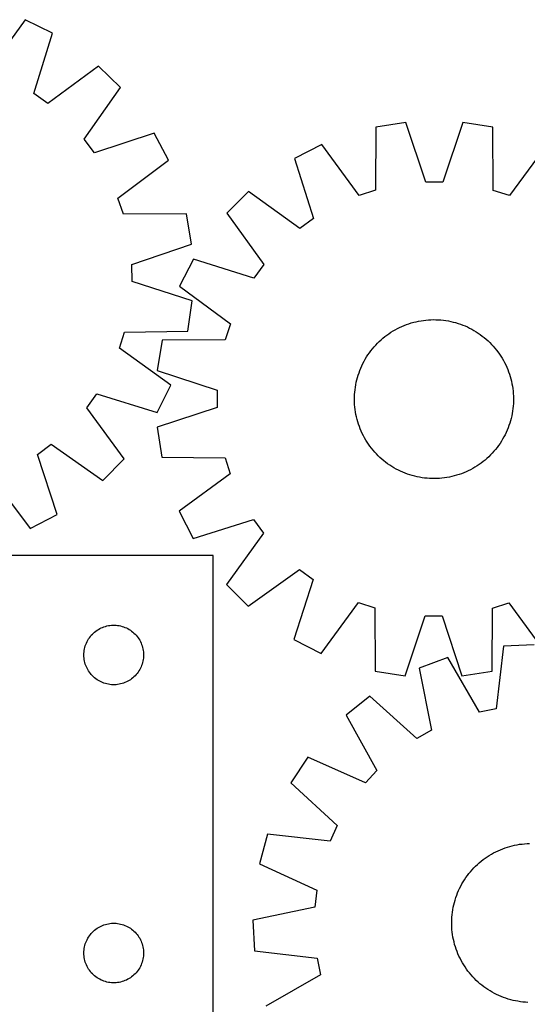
# Model space of a CAD drawing. Header units: millimetres. Extents: x 7 to 1493, y 7 to 2993.
# Tile 7 of 12: x 311 to 567, y 2484 to 2980. Entities that reach past the tile are written whole.
import ezdxf

# ---------------------------------------------------------------- set-up
doc = ezdxf.new("R2010")
doc.units = ezdxf.units.MM
doc.layers.add('CUT', color=7, linetype='CONTINUOUS', true_color=0x000000)

msp = doc.modelspace()

# ---------------------------------------------------------------- linework, layer by layer
at = {"layer": 'CUT'}
for p, q in [((313.814643, 2979.592929), (295.261283, 2953.810229)), ((327.593378, 2972.746251), (313.814643, 2979.592929)), ((318.249798, 2942.387195), (327.593378, 2972.746251)), ((350.849587, 2956.204952), (325.237001, 2937.41745)), ((361.838203, 2945.43551), (350.849587, 2956.204952)), ((343.570466, 2919.449658), (361.838203, 2945.43551)), ((325.237001, 2937.41745), (318.249798, 2942.387195)), ((490.286499, 2925.542533), (490.067835, 2893.778923)), ((505.486397, 2927.928669), (490.286499, 2925.542533)), ((515.427425, 2897.759965), (505.486397, 2927.928669)), ((534.025218, 2927.889664), (524.001761, 2897.748246)), ((549.218537, 2925.461987), (534.025218, 2927.889664)), ((549.350374, 2893.697898), (549.218537, 2925.461987)), ((348.679956, 2912.563985), (343.570466, 2919.449658)), ((378.844629, 2922.517237), (348.679956, 2912.563985)), ((385.967484, 2908.87922), (378.844629, 2922.517237)), ((463.132414, 2916.760649), (449.413808, 2909.794272)), ((481.909536, 2891.140453), (463.132414, 2916.760649)), ((576.348515, 2916.60591), (557.50143, 2891.037137)), ((360.563764, 2889.810247), (385.967484, 2908.87922)), ((449.413808, 2909.794272), (459.021342, 2879.517712)), ((524.001761, 2897.748246), (515.427425, 2897.759965)), ((363.295387, 2881.682664), (360.563764, 2889.810247)), ((426.30249, 2893.05113), (415.40805, 2882.186429)), ((452.07767, 2874.487325), (426.30249, 2893.05113)), ((490.067835, 2893.778923), (481.909536, 2891.140453)), ((557.50143, 2891.037137), (549.350374, 2893.697898)), ((395.05942, 2881.827372), (363.295387, 2881.682664)), ((397.619279, 2866.655764), (395.05942, 2881.827372)), ((415.40805, 2882.186429), (433.901329, 2856.360601)), ((459.021342, 2879.517712), (452.07767, 2874.487325)), ((367.566268, 2856.370274), (397.619279, 2866.655764)), ((398.601796, 2859.120965), (391.597945, 2845.421454)), ((428.85198, 2849.430706), (398.601796, 2859.120965)), ((367.652635, 2847.796365), (367.566268, 2856.370274)), ((433.901329, 2856.360601), (428.85198, 2849.430706)), ((397.906743, 2838.118364), (367.652635, 2847.796365)), ((391.597945, 2845.421454), (417.166718, 2826.574369)), ((395.653029, 2822.898269), (397.906743, 2838.118364)), ((417.166718, 2826.574369), (414.505957, 2818.423312)), ((501.175015, 2824.160103), (502.299854, 2824.720233)), ((502.299854, 2824.720233), (503.441731, 2825.244755)), ((503.441731, 2825.244755), (504.599521, 2825.73315)), ((504.599521, 2825.73315), (505.77208, 2826.184937)), ((505.77208, 2826.184937), (506.958251, 2826.599671)), ((506.958251, 2826.599671), (508.156865, 2826.976941)), ((508.156865, 2826.976941), (509.366737, 2827.316376)), ((509.366737, 2827.316376), (510.586674, 2827.61764)), ((510.586674, 2827.61764), (511.815472, 2827.880437)), ((511.815472, 2827.880437), (513.051919, 2828.104506)), ((513.051919, 2828.104506), (514.294793, 2828.289627)), ((514.294793, 2828.289627), (515.542869, 2828.435617)), ((515.542869, 2828.435617), (516.794915, 2828.542333)), ((516.794915, 2828.542333), (518.049695, 2828.609667)), ((518.049695, 2828.609667), (519.305971, 2828.637555)), ((519.305971, 2828.637555), (520.562503, 2828.625969)), ((520.562503, 2828.625969), (521.818051, 2828.574919)), ((521.818051, 2828.574919), (523.071376, 2828.484457)), ((523.071376, 2828.484457), (524.321241, 2828.354672)), ((524.321241, 2828.354672), (525.566413, 2828.185692)), ((525.566413, 2828.185692), (526.805662, 2827.977683)), ((526.805662, 2827.977683), (528.037766, 2827.730851)), ((528.037766, 2827.730851), (529.261509, 2827.44544)), ((529.261509, 2827.44544), (530.475684, 2827.12173)), ((530.475684, 2827.12173), (531.679091, 2826.760043)), ((531.679091, 2826.760043), (532.870543, 2826.360734)), ((532.870543, 2826.360734), (534.048865, 2825.924197)), ((534.048865, 2825.924197), (535.212894, 2825.450864)), ((535.212894, 2825.450864), (536.36148, 2824.941202)), ((536.36148, 2824.941202), (537.493491, 2824.395712)), ((361.325183, 2814.222116), (363.892526, 2822.403077)), ((363.892526, 2822.403077), (395.653029, 2822.898269)), ((493.869097, 2819.292875), (494.844657, 2820.084891)), ((494.844657, 2820.084891), (495.844613, 2820.845873)), ((495.844613, 2820.845873), (496.867979, 2821.57507)), ((496.867979, 2821.57507), (497.913745, 2822.271763)), ((497.913745, 2822.271763), (498.980878, 2822.935264)), ((498.980878, 2822.935264), (500.068326, 2823.564917)), ((500.068326, 2823.564917), (501.175015, 2824.160103)), ((537.493491, 2824.395712), (538.607809, 2823.814935)), ((538.607809, 2823.814935), (539.703335, 2823.199443)), ((539.703335, 2823.199443), (540.778987, 2822.549843)), ((540.778987, 2822.549843), (541.833703, 2821.866777)), ((541.833703, 2821.866777), (542.866444, 2821.150918)), ((542.866444, 2821.150918), (543.876189, 2820.402974)), ((543.876189, 2820.402974), (544.861943, 2819.623681)), ((544.861943, 2819.623681), (545.822732, 2818.81381)), ((382.741868, 2818.291475), (380.314191, 2803.098157)), ((414.505957, 2818.423312), (382.741868, 2818.291475)), ((488.580174, 2813.934882), (489.390045, 2814.895671)), ((489.390045, 2814.895671), (490.229695, 2815.830547)), ((490.229695, 2815.830547), (491.098297, 2816.738588)), ((491.098297, 2816.738588), (491.994992, 2817.618897)), ((491.994992, 2817.618897), (492.918896, 2818.470606)), ((492.918896, 2818.470606), (493.869097, 2819.292875)), ((545.822732, 2818.81381), (546.757608, 2817.974159)), ((546.757608, 2817.974159), (547.665649, 2817.105558)), ((547.665649, 2817.105558), (548.545958, 2816.208863)), ((548.545958, 2816.208863), (549.397668, 2815.284959)), ((549.397668, 2815.284959), (550.219936, 2814.334758)), ((387.107882, 2795.668757), (361.325183, 2814.222116)), ((485.004412, 2808.776273), (485.654012, 2809.851925)), ((485.654012, 2809.851925), (486.337078, 2810.906642)), ((486.337078, 2810.906642), (487.052936, 2811.939383)), ((487.052936, 2811.939383), (487.800881, 2812.949128)), ((487.800881, 2812.949128), (488.580174, 2813.934882)), ((550.219936, 2814.334758), (551.011952, 2813.359198)), ((551.011952, 2813.359198), (551.772934, 2812.359242)), ((551.772934, 2812.359242), (552.502131, 2811.335876)), ((552.502131, 2811.335876), (553.198824, 2810.29011)), ((553.198824, 2810.29011), (553.862325, 2809.222976)), ((482.752991, 2804.285833), (483.262653, 2805.434419)), ((483.262653, 2805.434419), (483.808142, 2806.56643)), ((483.808142, 2806.56643), (484.38892, 2807.680748)), ((484.38892, 2807.680748), (485.004412, 2808.776273)), ((553.862325, 2809.222976), (554.491979, 2808.135529)), ((554.491979, 2808.135529), (555.087164, 2807.028839)), ((555.087164, 2807.028839), (555.647294, 2805.904001)), ((555.647294, 2805.904001), (556.171816, 2804.762124)), ((556.171816, 2804.762124), (556.660211, 2803.604334)), ((380.314191, 2803.098157), (410.455609, 2793.074699)), ((481.082124, 2799.548622), (481.443812, 2800.752029)), ((481.443812, 2800.752029), (481.843121, 2801.943482)), ((481.843121, 2801.943482), (482.279658, 2803.121804)), ((482.279658, 2803.121804), (482.752991, 2804.285833)), ((556.660211, 2803.604334), (557.111999, 2802.431775)), ((557.111999, 2802.431775), (557.526732, 2801.245603)), ((557.526732, 2801.245603), (557.904003, 2800.04699)), ((557.904003, 2800.04699), (558.243437, 2798.837118)), ((380.261204, 2781.890022), (387.107882, 2795.668757)), ((480.018163, 2794.639351), (480.226172, 2795.878601)), ((480.226172, 2795.878601), (480.473004, 2797.110705)), ((480.473004, 2797.110705), (480.758415, 2798.334448)), ((480.758415, 2798.334448), (481.082124, 2799.548622)), ((558.243437, 2798.837118), (558.544702, 2797.617181)), ((558.544702, 2797.617181), (558.807498, 2796.388383)), ((558.807498, 2796.388383), (559.031568, 2795.151936)), ((559.031568, 2795.151936), (559.216689, 2793.909062)), ((344.932404, 2784.246399), (349.902148, 2791.233602)), ((349.902148, 2791.233602), (380.261204, 2781.890022)), ((410.455609, 2793.074699), (410.44389, 2784.500364)), ((479.577886, 2789.635442), (479.628936, 2790.89099)), ((479.628936, 2790.89099), (479.719398, 2792.144314)), ((479.719398, 2792.144314), (479.849183, 2793.39418)), ((479.849183, 2793.39418), (480.018163, 2794.639351)), ((559.216689, 2793.909062), (559.362679, 2792.660986)), ((559.362679, 2792.660986), (559.469394, 2791.40894)), ((559.469394, 2791.40894), (559.536729, 2790.15416)), ((559.536729, 2790.15416), (559.564616, 2788.897884)), ((479.5663, 2788.37891), (479.577886, 2789.635442)), ((479.594188, 2787.122634), (479.5663, 2788.37891)), ((479.661522, 2785.867854), (479.594188, 2787.122634)), ((479.768237, 2784.615808), (479.661522, 2785.867854)), ((559.411519, 2785.132479), (559.281733, 2783.882614)), ((559.501981, 2786.385804), (559.411519, 2785.132479)), ((559.55303, 2787.641352), (559.501981, 2786.385804)), ((559.564616, 2788.897884), (559.55303, 2787.641352)), ((363.719905, 2758.633813), (344.932404, 2784.246399)), ((410.44389, 2784.500364), (380.275185, 2774.559336)), ((479.914227, 2783.367732), (479.768237, 2784.615808)), ((480.099348, 2782.124857), (479.914227, 2783.367732)), ((480.323418, 2780.888411), (480.099348, 2782.124857)), ((480.586214, 2779.659613), (480.323418, 2780.888411)), ((558.657912, 2780.166089), (558.372501, 2778.942345)), ((558.904744, 2781.398193), (558.657912, 2780.166089)), ((559.112753, 2782.637442), (558.904744, 2781.398193)), ((559.281733, 2783.882614), (559.112753, 2782.637442)), ((480.887479, 2778.439676), (480.586214, 2779.659613)), ((481.226913, 2777.229803), (480.887479, 2778.439676)), ((481.604184, 2776.03119), (481.226913, 2777.229803)), ((482.018917, 2774.845019), (481.604184, 2776.03119)), ((557.287795, 2775.333311), (556.851259, 2774.15499)), ((557.687104, 2776.524764), (557.287795, 2775.333311)), ((558.048792, 2777.728171), (557.687104, 2776.524764)), ((558.372501, 2778.942345), (558.048792, 2777.728171)), ((380.275185, 2774.559336), (382.661322, 2759.359438)), ((482.470705, 2773.672459), (482.018917, 2774.845019)), ((482.9591, 2772.51467), (482.470705, 2773.672459)), ((483.483622, 2771.372792), (482.9591, 2772.51467)), ((484.043752, 2770.247954), (483.483622, 2771.372792)), ((484.638937, 2769.141265), (484.043752, 2770.247954)), ((555.322774, 2770.710364), (554.741997, 2769.596046)), ((555.868263, 2771.842374), (555.322774, 2770.710364)), ((556.377925, 2772.990961), (555.868263, 2771.842374)), ((556.851259, 2774.15499), (556.377925, 2772.990961)), ((320.078939, 2760.803444), (326.964611, 2765.912934)), ((326.964611, 2765.912934), (352.950464, 2747.645197)), ((485.268591, 2768.053817), (484.638937, 2769.141265)), ((485.932092, 2766.986684), (485.268591, 2768.053817)), ((486.628785, 2765.940918), (485.932092, 2766.986684)), ((487.357982, 2764.917552), (486.628785, 2765.940918)), ((552.07798, 2765.337411), (551.330035, 2764.327666)), ((552.793838, 2766.370151), (552.07798, 2765.337411)), ((553.476905, 2767.424868), (552.793838, 2766.370151)), ((554.126504, 2768.50052), (553.476905, 2767.424868)), ((554.741997, 2769.596046), (554.126504, 2768.50052)), ((330.03219, 2730.63877), (320.078939, 2760.803444)), ((488.118964, 2763.917595), (487.357982, 2764.917552)), ((488.91098, 2762.942035), (488.118964, 2763.917595)), ((489.733249, 2761.991835), (488.91098, 2762.942035)), ((490.584958, 2761.067931), (489.733249, 2761.991835)), ((491.465267, 2760.171235), (490.584958, 2761.067931)), ((492.373308, 2759.302634), (491.465267, 2760.171235)), ((548.032619, 2760.538206), (547.135924, 2759.657896)), ((548.901221, 2761.446247), (548.032619, 2760.538206)), ((549.740871, 2762.381123), (548.901221, 2761.446247)), ((550.550743, 2763.341912), (549.740871, 2762.381123)), ((551.330035, 2764.327666), (550.550743, 2763.341912)), ((352.950464, 2747.645197), (363.719905, 2758.633813)), ((382.661322, 2759.359438), (414.424932, 2759.140774)), ((414.424932, 2759.140774), (417.063402, 2750.982474)), ((493.308184, 2758.462983), (492.373308, 2759.302634)), ((494.268973, 2757.653112), (493.308184, 2758.462983)), ((495.254727, 2756.87382), (494.268973, 2757.653112)), ((496.264472, 2756.125875), (495.254727, 2756.87382)), ((497.297213, 2755.410016), (496.264472, 2756.125875)), ((498.35193, 2754.72695), (497.297213, 2755.410016)), ((542.262937, 2755.701723), (541.217171, 2755.005031)), ((543.286303, 2756.430921), (542.262937, 2755.701723)), ((544.286259, 2757.191903), (543.286303, 2756.430921)), ((545.261819, 2757.983919), (544.286259, 2757.191903)), ((546.21202, 2758.806187), (545.261819, 2757.983919)), ((547.135924, 2759.657896), (546.21202, 2758.806187)), ((417.063402, 2750.982474), (391.443206, 2732.205353)), ((499.427581, 2754.07735), (498.35193, 2754.72695)), ((500.523107, 2753.461858), (499.427581, 2754.07735)), ((501.637425, 2752.881081), (500.523107, 2753.461858)), ((502.769436, 2752.335592), (501.637425, 2752.881081)), ((503.918022, 2751.825929), (502.769436, 2752.335592)), ((505.082051, 2751.352596), (503.918022, 2751.825929)), ((506.260373, 2750.91606), (505.082051, 2751.352596)), ((507.451825, 2750.516751), (506.260373, 2750.91606)), ((508.655233, 2750.155063), (507.451825, 2750.516751)), ((509.869407, 2749.831354), (508.655233, 2750.155063)), ((530.974051, 2750.299852), (529.764179, 2749.960417)), ((532.172665, 2750.677122), (530.974051, 2750.299852)), ((533.358836, 2751.091856), (532.172665, 2750.677122)), ((534.531395, 2751.543643), (533.358836, 2751.091856)), ((535.689185, 2752.032039), (534.531395, 2751.543643)), ((536.831062, 2752.55656), (535.689185, 2752.032039)), ((537.955901, 2753.11669), (536.831062, 2752.55656)), ((539.06259, 2753.711876), (537.955901, 2753.11669)), ((540.150038, 2754.34153), (539.06259, 2753.711876)), ((541.217171, 2755.005031), (540.150038, 2754.34153)), ((297.3252, 2748.919636), (316.394174, 2723.515916)), ((511.09315, 2749.545942), (509.869407, 2749.831354)), ((512.325254, 2749.29911), (511.09315, 2749.545942)), ((513.564504, 2749.091102), (512.325254, 2749.29911)), ((514.809675, 2748.922121), (513.564504, 2749.091102)), ((516.05954, 2748.792336), (514.809675, 2748.922121)), ((517.312865, 2748.701874), (516.05954, 2748.792336)), ((518.568413, 2748.650825), (517.312865, 2748.701874)), ((519.824945, 2748.639238), (518.568413, 2748.650825)), ((521.081221, 2748.667126), (519.824945, 2748.639238)), ((522.336001, 2748.734461), (521.081221, 2748.667126)), ((523.588047, 2748.841176), (522.336001, 2748.734461)), ((524.836123, 2748.987166), (523.588047, 2748.841176)), ((526.078997, 2749.172287), (524.836123, 2748.987166)), ((527.315444, 2749.396357), (526.078997, 2749.172287)), ((528.544242, 2749.659153), (527.315444, 2749.396357)), ((529.764179, 2749.960417), (528.544242, 2749.659153)), ((316.394174, 2723.515916), (330.03219, 2730.63877)), ((391.443206, 2732.205353), (398.409583, 2718.486747)), ((398.409583, 2718.486747), (428.686142, 2728.094281)), ((428.686142, 2728.094281), (433.71653, 2721.150609)), ((433.71653, 2721.150609), (415.152725, 2695.375429)), ((408.431368, 2709.894323), (108.431368, 2709.894323)), ((408.431368, 2459.894323), (408.431368, 2709.894323)), ((426.017425, 2684.480989), (451.843254, 2702.974268)), ((451.843254, 2702.974268), (458.773149, 2697.924919)), ((458.773149, 2697.924919), (449.08289, 2667.674735)), ((415.152725, 2695.375429), (426.017425, 2684.480989)), ((462.782401, 2660.670883), (481.629486, 2686.239656)), ((481.629486, 2686.239656), (489.780542, 2683.578896)), ((549.063081, 2683.497871), (557.22138, 2686.136341)), ((557.22138, 2686.136341), (575.998502, 2660.516144)), ((489.780542, 2683.578896), (489.912379, 2651.814806)), ((548.844417, 2651.73426), (549.063081, 2683.497871)), ((505.105698, 2649.38713), (515.129155, 2679.528547)), ((515.129155, 2679.528547), (523.703491, 2679.516828)), ((523.703491, 2679.516828), (533.644519, 2649.348124)), ((347.689085, 2670.363485), (348.242268, 2670.902603)), ((348.242268, 2670.902603), (348.82247, 2671.412529)), ((348.82247, 2671.412529), (349.428153, 2671.891911)), ((349.428153, 2671.891911), (350.057712, 2672.339478)), ((350.057712, 2672.339478), (350.709476, 2672.754042)), ((350.709476, 2672.754042), (351.381717, 2673.134505)), ((351.381717, 2673.134505), (352.072652, 2673.479857)), ((352.072652, 2673.479857), (352.780449, 2673.789182)), ((352.780449, 2673.789182), (353.503232, 2674.061661)), ((353.503232, 2674.061661), (354.239083, 2674.296571)), ((354.239083, 2674.296571), (354.986052, 2674.493288)), ((354.986052, 2674.493288), (355.742156, 2674.651292)), ((355.742156, 2674.651292), (356.505392, 2674.770163)), ((356.505392, 2674.770163), (357.273736, 2674.849586)), ((357.273736, 2674.849586), (358.045149, 2674.88935)), ((358.045149, 2674.88935), (358.817586, 2674.88935)), ((358.817586, 2674.88935), (359.589, 2674.849586)), ((359.589, 2674.849586), (360.357343, 2674.770163)), ((360.357343, 2674.770163), (361.120579, 2674.651292)), ((361.120579, 2674.651292), (361.876684, 2674.493288)), ((361.876684, 2674.493288), (362.623652, 2674.296571)), ((362.623652, 2674.296571), (363.359503, 2674.061661)), ((363.359503, 2674.061661), (364.082286, 2673.789182)), ((364.082286, 2673.789182), (364.790084, 2673.479857)), ((364.790084, 2673.479857), (365.481019, 2673.134505)), ((365.481019, 2673.134505), (366.15326, 2672.754042)), ((366.15326, 2672.754042), (366.805023, 2672.339478)), ((366.805023, 2672.339478), (367.434582, 2671.891911)), ((367.434582, 2671.891911), (368.040265, 2671.412529)), ((368.040265, 2671.412529), (368.620468, 2670.902603)), ((368.620468, 2670.902603), (369.17365, 2670.363485)), ((344.395615, 2665.185604), (344.686614, 2665.901131)), ((344.686614, 2665.901131), (345.014061, 2666.60073)), ((345.014061, 2666.60073), (345.377089, 2667.282544)), ((345.377089, 2667.282544), (345.774734, 2667.944766)), ((345.774734, 2667.944766), (346.205943, 2668.585639)), ((346.205943, 2668.585639), (346.669571, 2669.203465)), ((346.669571, 2669.203465), (347.164389, 2669.796604)), ((347.164389, 2669.796604), (347.689085, 2670.363485)), ((369.17365, 2670.363485), (369.698347, 2669.796604)), ((369.698347, 2669.796604), (370.193165, 2669.203465)), ((370.193165, 2669.203465), (370.656793, 2668.585639)), ((370.656793, 2668.585639), (371.088001, 2667.944766)), ((371.088001, 2667.944766), (371.485646, 2667.282544)), ((371.485646, 2667.282544), (371.848674, 2666.60073)), ((371.848674, 2666.60073), (372.176121, 2665.901131)), ((372.176121, 2665.901131), (372.46712, 2665.185604)), ((449.08289, 2667.674735), (462.782401, 2660.670883)), ((343.451256, 2660.666504), (343.51087, 2661.436638)), ((343.51087, 2661.436638), (343.610049, 2662.202681)), ((343.610049, 2662.202681), (343.748532, 2662.962604)), ((343.748532, 2662.962604), (343.925952, 2663.714389)), ((343.925952, 2663.714389), (344.141837, 2664.456045)), ((344.141837, 2664.456045), (344.395615, 2665.185604)), ((372.46712, 2665.185604), (372.720898, 2664.456045)), ((372.720898, 2664.456045), (372.936784, 2663.714389)), ((372.936784, 2663.714389), (373.114203, 2662.962604)), ((373.114203, 2662.962604), (373.252686, 2662.202681)), ((373.252686, 2662.202681), (373.351866, 2661.436638)), ((373.351866, 2661.436638), (373.411479, 2660.666504)), ((554.536127, 2664.323018), (550.805638, 2632.778475)), ((569.906683, 2665.013353), (554.536127, 2664.323018)), ((343.431368, 2659.894323), (343.451256, 2660.666504)), ((343.451256, 2659.122141), (343.431368, 2659.894323)), ((343.51087, 2658.352008), (343.451256, 2659.122141)), ((343.610049, 2657.585964), (343.51087, 2658.352008)), ((343.748532, 2656.826042), (343.610049, 2657.585964)), ((343.925952, 2656.074256), (343.748532, 2656.826042)), ((344.141837, 2655.3326), (343.925952, 2656.074256)), ((372.936784, 2656.074256), (372.720898, 2655.3326)), ((373.114203, 2656.826042), (372.936784, 2656.074256)), ((373.252686, 2657.585964), (373.114203, 2656.826042)), ((373.351866, 2658.352008), (373.252686, 2657.585964)), ((373.411479, 2659.122141), (373.351866, 2658.352008)), ((373.411479, 2660.666504), (373.431368, 2659.894323)), ((373.431368, 2659.894323), (373.411479, 2659.122141)), ((526.577336, 2658.598352), (512.172393, 2653.192042)), ((542.405569, 2631.05853), (526.577336, 2658.598352)), ((344.395615, 2654.603041), (344.141837, 2655.3326)), ((344.686614, 2653.887514), (344.395615, 2654.603041)), ((345.014061, 2653.187916), (344.686614, 2653.887514)), ((345.377089, 2652.506102), (345.014061, 2653.187916)), ((345.774734, 2651.84388), (345.377089, 2652.506102)), ((346.205943, 2651.203006), (345.774734, 2651.84388)), ((346.669571, 2650.58518), (346.205943, 2651.203006)), ((370.656793, 2651.203006), (370.193165, 2650.58518)), ((371.088001, 2651.84388), (370.656793, 2651.203006)), ((371.485646, 2652.506102), (371.088001, 2651.84388)), ((371.848674, 2653.187916), (371.485646, 2652.506102)), ((372.176121, 2653.887514), (371.848674, 2653.187916)), ((372.46712, 2654.603041), (372.176121, 2653.887514)), ((372.720898, 2655.3326), (372.46712, 2654.603041)), ((489.912379, 2651.814806), (505.105698, 2649.38713)), ((512.172393, 2653.192042), (518.372287, 2622.038614)), ((533.644519, 2649.348124), (548.844417, 2651.73426)), ((347.164389, 2649.992041), (346.669571, 2650.58518)), ((347.689085, 2649.42516), (347.164389, 2649.992041)), ((348.242268, 2648.886042), (347.689085, 2649.42516)), ((348.82247, 2648.376116), (348.242268, 2648.886042)), ((349.428153, 2647.896734), (348.82247, 2648.376116)), ((350.057712, 2647.449167), (349.428153, 2647.896734)), ((350.709476, 2647.034603), (350.057712, 2647.449167)), ((351.381717, 2646.654141), (350.709476, 2647.034603)), ((352.072652, 2646.308789), (351.381717, 2646.654141)), ((352.780449, 2645.999463), (352.072652, 2646.308789)), ((364.790084, 2646.308789), (364.082286, 2645.999463)), ((365.481019, 2646.654141), (364.790084, 2646.308789)), ((366.15326, 2647.034603), (365.481019, 2646.654141)), ((366.805023, 2647.449167), (366.15326, 2647.034603)), ((367.434582, 2647.896734), (366.805023, 2647.449167)), ((368.040265, 2648.376116), (367.434582, 2647.896734)), ((368.620468, 2648.886042), (368.040265, 2648.376116)), ((369.17365, 2649.42516), (368.620468, 2648.886042)), ((369.698347, 2649.992041), (369.17365, 2649.42516)), ((370.193165, 2650.58518), (369.698347, 2649.992041)), ((353.503232, 2645.726984), (352.780449, 2645.999463)), ((354.239083, 2645.492075), (353.503232, 2645.726984)), ((354.986052, 2645.295357), (354.239083, 2645.492075)), ((355.742156, 2645.137353), (354.986052, 2645.295357)), ((356.505392, 2645.018483), (355.742156, 2645.137353)), ((357.273736, 2644.93906), (356.505392, 2645.018483)), ((358.045149, 2644.899296), (357.273736, 2644.93906)), ((358.817586, 2644.899296), (358.045149, 2644.899296)), ((359.589, 2644.93906), (358.817586, 2644.899296)), ((360.357343, 2645.018483), (359.589, 2644.93906)), ((361.120579, 2645.137353), (360.357343, 2645.018483)), ((361.876684, 2645.295357), (361.120579, 2645.137353)), ((362.623652, 2645.492075), (361.876684, 2645.295357)), ((363.359503, 2645.726984), (362.623652, 2645.492075)), ((364.082286, 2645.999463), (363.359503, 2645.726984)), ((487.351022, 2639.107819), (475.321749, 2629.514741)), ((510.914839, 2617.807085), (487.351022, 2639.107819)), ((550.805638, 2632.778475), (542.405569, 2631.05853)), ((475.321749, 2629.514741), (490.845137, 2601.801942)), ((518.372287, 2622.038614), (510.914839, 2617.807085)), ((456.067487, 2608.449623), (447.591393, 2595.608813)), ((485.060297, 2595.473041), (456.067487, 2608.449623)), ((490.845137, 2601.801942), (485.060297, 2595.473041)), ((447.591393, 2595.608813), (470.918738, 2574.049367)), ((470.918738, 2574.049367), (467.372766, 2566.24261)), ((435.78898, 2569.624801), (431.695764, 2554.793209)), ((467.372766, 2566.24261), (435.78898, 2569.624801)), ((551.828439, 2561.383656), (552.978857, 2561.889171)), ((552.978857, 2561.889171), (554.144586, 2562.358301)), ((554.144586, 2562.358301), (555.324475, 2562.790583)), ((555.324475, 2562.790583), (556.51736, 2563.185591)), ((556.51736, 2563.185591), (557.722065, 2563.542934)), ((557.722065, 2563.542934), (558.937399, 2563.862261)), ((558.937399, 2563.862261), (560.162164, 2564.143255)), ((560.162164, 2564.143255), (561.395151, 2564.38564)), ((561.395151, 2564.38564), (562.635143, 2564.589176)), ((562.635143, 2564.589176), (563.880916, 2564.753663)), ((563.880916, 2564.753663), (565.131241, 2564.878937)), ((565.131241, 2564.878937), (566.384884, 2564.964877)), ((566.384884, 2564.964877), (567.640608, 2565.011396)), ((543.308846, 2556.09684), (544.297405, 2556.872571)), ((544.297405, 2556.872571), (545.309842, 2557.616867)), ((545.309842, 2557.616867), (546.345159, 2558.328995)), ((546.345159, 2558.328995), (547.402333, 2559.008251)), ((547.402333, 2559.008251), (548.480322, 2559.653966)), ((548.480322, 2559.653966), (549.578061, 2560.265502)), ((549.578061, 2560.265502), (550.694467, 2560.842255)), ((550.694467, 2560.842255), (551.828439, 2561.383656)), ((431.695764, 2554.793209), (460.543623, 2541.497503)), ((538.757496, 2551.774511), (539.612534, 2552.695336)), ((539.612534, 2552.695336), (540.496072, 2553.588849)), ((540.496072, 2553.588849), (541.407241, 2554.454168)), ((541.407241, 2554.454168), (542.345141, 2555.290441)), ((542.345141, 2555.290441), (543.308846, 2556.09684)), ((534.938343, 2546.793409), (535.638804, 2547.836654)), ((535.638804, 2547.836654), (536.371689, 2548.857383)), ((536.371689, 2548.857383), (537.136274, 2549.854587)), ((537.136274, 2549.854587), (537.931805, 2550.827283)), ((537.931805, 2550.827283), (538.757496, 2551.774511)), ((531.945426, 2541.276185), (532.474064, 2542.416163)), ((532.474064, 2542.416163), (533.038248, 2543.538973)), ((533.038248, 2543.538973), (533.637423, 2544.643507)), ((533.637423, 2544.643507), (534.270996, 2545.728676)), ((534.270996, 2545.728676), (534.938343, 2546.793409)), ((460.543623, 2541.497503), (459.583624, 2532.97707)), ((530.196238, 2536.567332), (530.57783, 2537.764577)), ((530.57783, 2537.764577), (530.996841, 2538.949244)), ((530.996841, 2538.949244), (531.452856, 2540.120166)), ((531.452856, 2540.120166), (531.945426, 2541.276185)), ((459.583624, 2532.97707), (428.500504, 2526.433799)), ((529.051019, 2531.676378), (529.279548, 2532.912008)), ((529.279548, 2532.912008), (529.546776, 2534.13985)), ((529.546776, 2534.13985), (529.85244, 2535.358693)), ((529.85244, 2535.358693), (530.196238, 2536.567332)), ((528.527829, 2526.680457), (528.59969, 2527.934986)), ((528.59969, 2527.934986), (528.710922, 2529.186639)), ((528.710922, 2529.186639), (528.861414, 2530.43418)), ((528.861414, 2530.43418), (529.051019, 2531.676378)), ((349.428153, 2521.891911), (350.057712, 2522.339478)), ((350.057712, 2522.339478), (350.709476, 2522.754042)), ((350.709476, 2522.754042), (351.381717, 2523.134505)), ((351.381717, 2523.134505), (352.072652, 2523.479857)), ((352.072652, 2523.479857), (352.780449, 2523.789182)), ((352.780449, 2523.789182), (353.503232, 2524.061661)), ((353.503232, 2524.061661), (354.239083, 2524.296571)), ((354.239083, 2524.296571), (354.986052, 2524.493288)), ((354.986052, 2524.493288), (355.742156, 2524.651292)), ((355.742156, 2524.651292), (356.505392, 2524.770163)), ((356.505392, 2524.770163), (357.273736, 2524.849586)), ((357.273736, 2524.849586), (358.045149, 2524.88935)), ((358.045149, 2524.88935), (358.817586, 2524.88935)), ((358.817586, 2524.88935), (359.589, 2524.849586)), ((359.589, 2524.849586), (360.357343, 2524.770163)), ((360.357343, 2524.770163), (361.120579, 2524.651292)), ((361.120579, 2524.651292), (361.876684, 2524.493288)), ((361.876684, 2524.493288), (362.623652, 2524.296571)), ((362.623652, 2524.296571), (363.359503, 2524.061661)), ((363.359503, 2524.061661), (364.082286, 2523.789182)), ((364.082286, 2523.789182), (364.790084, 2523.479857)), ((364.790084, 2523.479857), (365.481019, 2523.134505)), ((365.481019, 2523.134505), (366.15326, 2522.754042)), ((366.15326, 2522.754042), (366.805023, 2522.339478)), ((366.805023, 2522.339478), (367.434582, 2521.891911)), ((428.500504, 2526.433799), (429.190838, 2511.063243)), ((528.495408, 2525.42429), (528.527829, 2526.680457)), ((528.502461, 2524.167725), (528.495408, 2525.42429)), ((528.54898, 2522.912001), (528.502461, 2524.167725)), ((528.63492, 2521.658357), (528.54898, 2522.912001)), ((345.014061, 2516.60073), (345.377089, 2517.282544)), ((345.377089, 2517.282544), (345.774734, 2517.944766)), ((345.774734, 2517.944766), (346.205943, 2518.585639)), ((346.205943, 2518.585639), (346.669571, 2519.203465)), ((346.669571, 2519.203465), (347.164389, 2519.796604)), ((347.164389, 2519.796604), (347.689085, 2520.363485)), ((347.689085, 2520.363485), (348.242268, 2520.902603)), ((348.242268, 2520.902603), (348.82247, 2521.412529)), ((348.82247, 2521.412529), (349.428153, 2521.891911)), ((367.434582, 2521.891911), (368.040265, 2521.412529)), ((368.040265, 2521.412529), (368.620468, 2520.902603)), ((368.620468, 2520.902603), (369.17365, 2520.363485)), ((369.17365, 2520.363485), (369.698347, 2519.796604)), ((369.698347, 2519.796604), (370.193165, 2519.203465)), ((370.193165, 2519.203465), (370.656793, 2518.585639)), ((370.656793, 2518.585639), (371.088001, 2517.944766)), ((371.088001, 2517.944766), (371.485646, 2517.282544)), ((371.485646, 2517.282544), (371.848674, 2516.60073)), ((528.760194, 2520.408032), (528.63492, 2521.658357)), ((528.924681, 2519.162259), (528.760194, 2520.408032)), ((529.128217, 2517.922267), (528.924681, 2519.162259)), ((529.370602, 2516.68928), (529.128217, 2517.922267)), ((343.610049, 2512.202681), (343.748532, 2512.962604)), ((343.748532, 2512.962604), (343.925952, 2513.714389)), ((343.925952, 2513.714389), (344.141837, 2514.456045)), ((344.141837, 2514.456045), (344.395615, 2515.185604)), ((344.395615, 2515.185604), (344.686614, 2515.901131)), ((344.686614, 2515.901131), (345.014061, 2516.60073)), ((371.848674, 2516.60073), (372.176121, 2515.901131)), ((372.176121, 2515.901131), (372.46712, 2515.185604)), ((372.46712, 2515.185604), (372.720898, 2514.456045)), ((372.720898, 2514.456045), (372.936784, 2513.714389)), ((372.936784, 2513.714389), (373.114203, 2512.962604)), ((373.114203, 2512.962604), (373.252686, 2512.202681)), ((529.651596, 2515.464515), (529.370602, 2516.68928)), ((529.970922, 2514.249181), (529.651596, 2515.464515)), ((530.328266, 2513.044477), (529.970922, 2514.249181)), ((530.723274, 2511.851591), (530.328266, 2513.044477)), ((343.431368, 2509.894323), (343.451256, 2510.666504)), ((343.451256, 2509.122141), (343.431368, 2509.894323)), ((343.451256, 2510.666504), (343.51087, 2511.436638)), ((343.51087, 2508.352008), (343.451256, 2509.122141)), ((343.51087, 2511.436638), (343.610049, 2512.202681)), ((343.610049, 2507.585964), (343.51087, 2508.352008)), ((343.748532, 2506.826042), (343.610049, 2507.585964)), ((373.252686, 2507.585964), (373.114203, 2506.826042)), ((373.252686, 2512.202681), (373.351866, 2511.436638)), ((373.351866, 2508.352008), (373.252686, 2507.585964)), ((373.351866, 2511.436638), (373.411479, 2510.666504)), ((373.411479, 2509.122141), (373.351866, 2508.352008)), ((373.411479, 2510.666504), (373.431368, 2509.894323)), ((373.431368, 2509.894323), (373.411479, 2509.122141)), ((429.190838, 2511.063243), (460.735382, 2507.332754)), ((460.735382, 2507.332754), (462.455327, 2498.932685)), ((531.155556, 2510.671702), (530.723274, 2511.851591)), ((531.624686, 2509.505973), (531.155556, 2510.671702)), ((532.130201, 2508.355555), (531.624686, 2509.505973)), ((532.671602, 2507.221584), (532.130201, 2508.355555)), ((343.925952, 2506.074256), (343.748532, 2506.826042)), ((344.141837, 2505.3326), (343.925952, 2506.074256)), ((344.395615, 2504.603041), (344.141837, 2505.3326)), ((344.686614, 2503.887514), (344.395615, 2504.603041)), ((345.014061, 2503.187916), (344.686614, 2503.887514)), ((345.377089, 2502.506102), (345.014061, 2503.187916)), ((345.774734, 2501.84388), (345.377089, 2502.506102)), ((371.485646, 2502.506102), (371.088001, 2501.84388)), ((371.848674, 2503.187916), (371.485646, 2502.506102)), ((372.176121, 2503.887514), (371.848674, 2503.187916)), ((372.46712, 2504.603041), (372.176121, 2503.887514)), ((372.720898, 2505.3326), (372.46712, 2504.603041)), ((372.936784, 2506.074256), (372.720898, 2505.3326)), ((373.114203, 2506.826042), (372.936784, 2506.074256)), ((533.248355, 2506.105177), (532.671602, 2507.221584)), ((533.859891, 2505.007438), (533.248355, 2506.105177)), ((534.505605, 2503.92945), (533.859891, 2505.007438)), ((535.184862, 2502.872275), (534.505605, 2503.92945)), ((535.89699, 2501.836959), (535.184862, 2502.872275)), ((346.205943, 2501.203006), (345.774734, 2501.84388)), ((346.669571, 2500.58518), (346.205943, 2501.203006)), ((347.164389, 2499.992041), (346.669571, 2500.58518)), ((347.689085, 2499.42516), (347.164389, 2499.992041)), ((348.242268, 2498.886042), (347.689085, 2499.42516)), ((348.82247, 2498.376116), (348.242268, 2498.886042)), ((349.428153, 2497.896734), (348.82247, 2498.376116)), ((350.057712, 2497.449167), (349.428153, 2497.896734)), ((350.709476, 2497.034603), (350.057712, 2497.449167)), ((366.805023, 2497.449167), (366.15326, 2497.034603)), ((367.434582, 2497.896734), (366.805023, 2497.449167)), ((368.040265, 2498.376116), (367.434582, 2497.896734)), ((368.620468, 2498.886042), (368.040265, 2498.376116)), ((369.17365, 2499.42516), (368.620468, 2498.886042)), ((369.698347, 2499.992041), (369.17365, 2499.42516)), ((370.193165, 2500.58518), (369.698347, 2499.992041)), ((370.656793, 2501.203006), (370.193165, 2500.58518)), ((371.088001, 2501.84388), (370.656793, 2501.203006)), ((462.455327, 2498.932685), (434.915505, 2483.104452)), ((536.641286, 2500.824521), (535.89699, 2501.836959)), ((537.417017, 2499.835962), (536.641286, 2500.824521)), ((538.223416, 2498.872258), (537.417017, 2499.835962)), ((539.059688, 2497.934358), (538.223416, 2498.872258)), ((539.925008, 2497.023189), (539.059688, 2497.934358)), ((351.381717, 2496.654141), (350.709476, 2497.034603)), ((352.072652, 2496.308789), (351.381717, 2496.654141)), ((352.780449, 2495.999463), (352.072652, 2496.308789)), ((353.503232, 2495.726984), (352.780449, 2495.999463)), ((354.239083, 2495.492075), (353.503232, 2495.726984)), ((354.986052, 2495.295357), (354.239083, 2495.492075)), ((355.742156, 2495.137353), (354.986052, 2495.295357)), ((356.505392, 2495.018483), (355.742156, 2495.137353)), ((357.273736, 2494.93906), (356.505392, 2495.018483)), ((358.045149, 2494.899296), (357.273736, 2494.93906)), ((358.817586, 2494.899296), (358.045149, 2494.899296)), ((359.589, 2494.93906), (358.817586, 2494.899296)), ((360.357343, 2495.018483), (359.589, 2494.93906)), ((361.120579, 2495.137353), (360.357343, 2495.018483)), ((361.876684, 2495.295357), (361.120579, 2495.137353)), ((362.623652, 2495.492075), (361.876684, 2495.295357)), ((363.359503, 2495.726984), (362.623652, 2495.492075)), ((364.082286, 2495.999463), (363.359503, 2495.726984)), ((364.790084, 2496.308789), (364.082286, 2495.999463)), ((365.481019, 2496.654141), (364.790084, 2496.308789)), ((366.15326, 2497.034603), (365.481019, 2496.654141)), ((540.818521, 2496.13965), (539.925008, 2497.023189)), ((541.739346, 2495.284613), (540.818521, 2496.13965)), ((542.686574, 2494.458922), (541.739346, 2495.284613)), ((543.65927, 2493.663391), (542.686574, 2494.458922)), ((544.656474, 2492.898806), (543.65927, 2493.663391)), ((545.677203, 2492.165921), (544.656474, 2492.898806)), ((546.720448, 2491.465459), (545.677203, 2492.165921)), ((547.78518, 2490.798113), (546.720448, 2491.465459)), ((548.870349, 2490.164539), (547.78518, 2490.798113)), ((549.974884, 2489.565365), (548.870349, 2490.164539)), ((551.097694, 2489.00118), (549.974884, 2489.565365)), ((552.237671, 2488.472542), (551.097694, 2489.00118)), ((553.393691, 2487.979972), (552.237671, 2488.472542)), ((554.564613, 2487.523957), (553.393691, 2487.979972)), ((555.74928, 2487.104947), (554.564613, 2487.523957)), ((556.946525, 2486.723354), (555.74928, 2487.104947)), ((558.155164, 2486.379556), (556.946525, 2486.723354)), ((559.374006, 2486.073892), (558.155164, 2486.379556)), ((560.601848, 2485.806664), (559.374006, 2486.073892)), ((561.837478, 2485.578135), (560.601848, 2485.806664)), ((563.079677, 2485.388531), (561.837478, 2485.578135)), ((564.327218, 2485.238039), (563.079677, 2485.388531)), ((565.578871, 2485.126807), (564.327218, 2485.238039)), ((566.8334, 2485.054945), (565.578871, 2485.126807))]:
    msp.add_line(p, q, dxfattribs=at)

doc.saveas('drawing.dxf')
